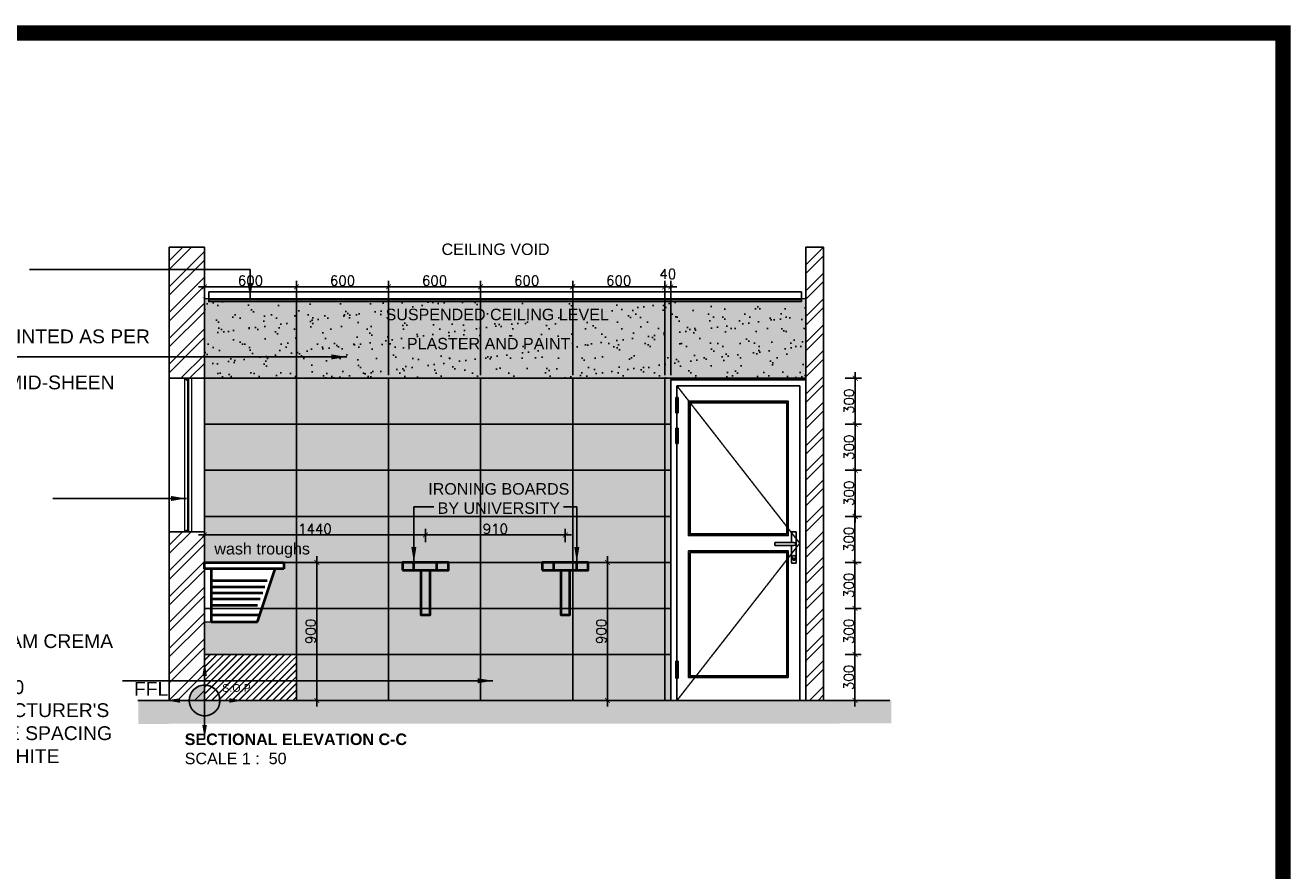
# Model space of a CAD drawing. Header units: millimetres. Extents: x -115474967 to 444143, y -74377 to 241828222.
# Tile 239 of 256: x -33800 to -25552, y 248626 to 254136. Entities that reach past the tile are written whole.
import ezdxf

# ---------------------------------------------------------------- set-up
doc = ezdxf.new("R2010")
doc.units = ezdxf.units.MM
doc.header["$MEASUREMENT"] = 0
doc.linetypes.add('HIDDEN', pattern=[0.375, 0.25, -0.125])
doc.linetypes.add('HIDDEN2', pattern=[0.1875, 0.125, -0.0625])
doc.layers.add('0-CONS-1', color=40, linetype='Continuous', plot=False)
for name, color, linetype in [('0-HACH', 9, 'Continuous'), ('00-2 Ceiling', 2, 'Continuous'), ('00-2 Walls', 4, 'Continuous'), ('00-2 Windows', 1, 'Continuous'), ('00-3 Elev 02', 1, 'Continuous'), ('00-6 H-Brickwork', 9, 'Continuous'), ('01-1 Notes', 7, 'Continuous'), ('04-6 H-Ceiling', 9, 'Continuous'), ('1-TEXT', 7, 'Continuous'), ('A.WINDOWS Unit', 1, 'Continuous'), ('CEIL-PLAN', 7, 'Continuous'), ('CEIL-SECT', 2, 'Continuous'), ('DIMS-20', 9, 'Continuous'), ('DOOR', 7, 'Continuous'), ('JOIN-SEC.18', 9, 'Continuous'), ('JOIN-SEC.25', 4, 'Continuous'), ('STRU-CONC', 3, 'Continuous'), ('TEXT-20', 2, 'Continuous'), ('TILES', 8, 'Continuous'), ('WALL', 1, 'Continuous')]:
    doc.layers.add(name, color=color, linetype=linetype)
doc.layers.add('00-6 H-CS Ste Proposed', color=7, linetype='Continuous', true_color=0xf00000)
doc.layers.add('0_cons_01', color=40, linetype='Continuous', lineweight=0, plot=False)
doc.layers.add('FURNITURE', color=1, linetype='Continuous', lineweight=5)
doc.layers.add('WINDOW', color=107, linetype='Continuous', lineweight=18)
doc.layers.add('New_B  _  FLOORS  _  Slabs.exist_Pen_No__101', color=7, linetype='Continuous', lineweight=13, true_color=0x747474)
doc.styles.add('ARIAL', font='arial.ttf')
doc.styles.add('DIMS', font='simplex.shx')
doc.styles.add('TEXT-20', font='arial.ttf', dxfattribs={"height": 40})
doc.dimstyles.new('DIM-20', dxfattribs={"dimscale": 4, "dimtxt": 10, "dimasz": 8, "dimexe": 10, "dimexo": 5, "dimgap": 4, "dimtad": 1, "dimdec": 0, "dimrnd": 5, "dimdsep": 46, "dimtxsty": 'DIMS', "dimblk": 'ARCHTICK', "dimcen": 25, "dimdle": 10, "dimclrd": 9, "dimclre": 9, "dimclrt": 4, "dimadec": 0, "dimazin": 0, "dimtfac": 1, "dimtdec": 0, "dimtmove": 2, "dimatfit": 2, "dimfxl": 1, "dimtolj": 1, "dimtzin": 0, "dimarcsym": 0})
doc.dimstyles.new('Plans 1_100 SCALE', dxfattribs={"dimtxt": 175, "dimasz": 90, "dimexe": 90, "dimexo": 100, "dimgap": 60, "dimtad": 1, "dimdec": 0, "dimrnd": 5, "dimtxsty": 'ARIAL', "dimblk": 'ARCHTICK', "dimcen": 20, "dimdle": 90, "dimclrt": 2, "dimadec": 0, "dimazin": 0, "dimtfac": 1, "dimtdec": 0, "dimtix": 1, "dimtmove": 2, "dimatfit": 3, "dimfxl": 400, "dimfxlon": 1, "dimarcsym": 0})

# ---------------------------------------------------------------- blocks, each defined once
blk = doc.blocks.new('B_shadowline')
blk.add_line((-29.6, 0), (-29.6, 12.5))
at = {"color": 9, "linetype": 'HIDDEN2', "ltscale": 0.001}
blk.add_line((-5.9, 28.3), (12, 28.3), dxfattribs=at)
at = {"const_width": 0.836}
blk.add_lwpolyline([(-48.8, -0.9), (-48.8, -1.4, 0.414214), (-47.2, -3), (-29.4, -3, 0.414214), (-27.9, -1.4), (-27.9, 16.3, -0.414214), (-26.3, 17.9), (-3.3, 17.9, 0.414214), (-1.8, 19.5), (-1.8, 37.2, 0.414214), (-3.3, 38.8), (-3.8, 38.8)], format="xyb", dxfattribs=at)
blk = doc.blocks.new('_ArchTick')
at = {"color": 0, "linetype": 'ByBlock', "const_width": 0.15}
blk.add_lwpolyline([(-0.5, -0.5), (0.5, 0.5)], dxfattribs=at)
blk = doc.blocks.new('*D308')
at = {"layer": 'Defpoints', "color": 0, "transparency": 16777216}
for p in [(-28475.3, 250935.9), (-28475.3, 250635.9), (-28392.1, 250635.9)]:
    blk.add_point(p, dxfattribs=at)
at = {"layer": 'DIMS-20', "color": 9, "lineweight": -2, "transparency": 16777216}
for p, q in [((-28455.3, 250935.9), (-28352.1, 250935.9)), ((-28392.1, 250975.9), (-28392.1, 250595.9)), ((-28455.3, 250635.9), (-28352.1, 250635.9))]:
    blk.add_line(p, q, dxfattribs=at)
at = {"layer": 'DIMS-20', "color": 9, "lineweight": -2, "transparency": 16777216, "xscale": 32, "yscale": 32, "zscale": 32}
for p, rotation in [((-28392.1, 250935.9), 90), ((-28392.1, 250635.9), 270)]:
    blk.add_blockref('_ArchTick', p, dxfattribs=dict(at, rotation=rotation))
at = {"layer": 'DIMS-20', "color": 4, "transparency": 16777216, "insert": (-28432.1, 250785.9), "char_height": 64, "attachment_point": 5, "rotation": 90, "style": 'DIMS'}
blk.add_mtext('\\A1;300', dxfattribs=at)
blk = doc.blocks.new('*D309')
at = {"layer": 'Defpoints', "color": 0, "transparency": 16777216}
for p in [(-28475.3, 250635.9), (-28475.3, 250335.9), (-28392.1, 250335.9)]:
    blk.add_point(p, dxfattribs=at)
at = {"layer": 'DIMS-20', "color": 9, "lineweight": -2, "transparency": 16777216}
for p, q in [((-28392.1, 250675.9), (-28392.1, 250295.9)), ((-28455.3, 250635.9), (-28352.1, 250635.9)), ((-28455.3, 250335.9), (-28352.1, 250335.9))]:
    blk.add_line(p, q, dxfattribs=at)
at = {"layer": 'DIMS-20', "color": 9, "lineweight": -2, "transparency": 16777216, "xscale": 32, "yscale": 32, "zscale": 32}
for p, rotation in [((-28392.1, 250635.9), 90), ((-28392.1, 250335.9), 270)]:
    blk.add_blockref('_ArchTick', p, dxfattribs=dict(at, rotation=rotation))
at = {"layer": 'DIMS-20', "color": 4, "transparency": 16777216, "insert": (-28432.1, 250485.9), "char_height": 64, "attachment_point": 5, "rotation": 90, "style": 'DIMS'}
blk.add_mtext('\\A1;300', dxfattribs=at)
blk = doc.blocks.new('*D310')
at = {"layer": 'Defpoints', "color": 0, "transparency": 16777216}
for p in [(-28475.3, 250335.9), (-28475.3, 250035.9), (-28392.1, 250035.9)]:
    blk.add_point(p, dxfattribs=at)
at = {"layer": 'DIMS-20', "color": 9, "lineweight": -2, "transparency": 16777216}
for p, q in [((-28455.3, 250335.9), (-28352.1, 250335.9)), ((-28392.1, 250375.9), (-28392.1, 249995.9)), ((-28455.3, 250035.9), (-28352.1, 250035.9))]:
    blk.add_line(p, q, dxfattribs=at)
at = {"layer": 'DIMS-20', "color": 9, "lineweight": -2, "transparency": 16777216, "xscale": 32, "yscale": 32, "zscale": 32}
for p, rotation in [((-28392.1, 250335.9), 90), ((-28392.1, 250035.9), 270)]:
    blk.add_blockref('_ArchTick', p, dxfattribs=dict(at, rotation=rotation))
at = {"layer": 'DIMS-20', "color": 4, "transparency": 16777216, "insert": (-28432.1, 250185.9), "char_height": 64, "attachment_point": 5, "rotation": 90, "style": 'DIMS'}
blk.add_mtext('\\A1;300', dxfattribs=at)
blk = doc.blocks.new('*D311')
at = {"layer": 'Defpoints', "color": 0, "transparency": 16777216}
for p in [(-28475.3, 250035.9), (-28475.3, 249735.9), (-28392.1, 249735.9)]:
    blk.add_point(p, dxfattribs=at)
at = {"layer": 'DIMS-20', "color": 9, "lineweight": -2, "transparency": 16777216}
for p, q in [((-28455.3, 250035.9), (-28352.1, 250035.9)), ((-28392.1, 250075.9), (-28392.1, 249695.9)), ((-28455.3, 249735.9), (-28352.1, 249735.9))]:
    blk.add_line(p, q, dxfattribs=at)
at = {"layer": 'DIMS-20', "color": 9, "lineweight": -2, "transparency": 16777216, "xscale": 32, "yscale": 32, "zscale": 32}
for p, rotation in [((-28392.1, 250035.9), 90), ((-28392.1, 249735.9), 270)]:
    blk.add_blockref('_ArchTick', p, dxfattribs=dict(at, rotation=rotation))
at = {"layer": 'DIMS-20', "color": 4, "transparency": 16777216, "insert": (-28432.1, 249885.9), "char_height": 64, "attachment_point": 5, "rotation": 90, "style": 'DIMS'}
blk.add_mtext('\\A1;300', dxfattribs=at)
blk = doc.blocks.new('*D312')
at = {"layer": 'Defpoints', "color": 0, "transparency": 16777216}
for p in [(-28475.3, 251235.9), (-28390.7, 251235.9), (-28475.3, 250935.9)]:
    blk.add_point(p, dxfattribs=at)
at = {"layer": 'DIMS-20', "color": 9, "lineweight": -2, "transparency": 16777216}
for p, q in [((-28390.7, 250895.9), (-28390.7, 251275.9)), ((-28455.3, 251235.9), (-28350.7, 251235.9)), ((-28455.3, 250935.9), (-28350.7, 250935.9))]:
    blk.add_line(p, q, dxfattribs=at)
at = {"layer": 'DIMS-20', "color": 9, "lineweight": -2, "transparency": 16777216, "xscale": 32, "yscale": 32, "zscale": 32}
for p, rotation in [((-28390.7, 251235.9), 90), ((-28390.7, 250935.9), 270)]:
    blk.add_blockref('_ArchTick', p, dxfattribs=dict(at, rotation=rotation))
at = {"layer": 'DIMS-20', "color": 4, "transparency": 16777216, "insert": (-28430.7, 251085.9), "char_height": 64, "attachment_point": 5, "rotation": 90, "style": 'DIMS'}
blk.add_mtext('\\A1;300', dxfattribs=at)
blk = doc.blocks.new('*D313')
at = {"layer": 'Defpoints', "color": 0, "transparency": 16777216}
for p in [(-28475.3, 251535.9), (-28390.7, 251535.9), (-28475.3, 251235.9)]:
    blk.add_point(p, dxfattribs=at)
at = {"layer": 'DIMS-20', "color": 9, "lineweight": -2, "transparency": 16777216}
for p, q in [((-28390.7, 251195.9), (-28390.7, 251575.9)), ((-28455.3, 251535.9), (-28350.7, 251535.9)), ((-28455.3, 251235.9), (-28350.7, 251235.9))]:
    blk.add_line(p, q, dxfattribs=at)
at = {"layer": 'DIMS-20', "color": 9, "lineweight": -2, "transparency": 16777216, "xscale": 32, "yscale": 32, "zscale": 32}
for p, rotation in [((-28390.7, 251535.9), 90), ((-28390.7, 251235.9), 270)]:
    blk.add_blockref('_ArchTick', p, dxfattribs=dict(at, rotation=rotation))
at = {"layer": 'DIMS-20', "color": 4, "transparency": 16777216, "insert": (-28430.7, 251385.9), "char_height": 64, "attachment_point": 5, "rotation": 90, "style": 'DIMS'}
blk.add_mtext('\\A1;300', dxfattribs=at)
blk = doc.blocks.new('*D314')
at = {"layer": 'Defpoints', "color": 0, "transparency": 16777216}
for p in [(-28475.3, 251835.9), (-28390.7, 251835.9), (-28475.3, 251535.9)]:
    blk.add_point(p, dxfattribs=at)
at = {"layer": 'DIMS-20', "color": 9, "lineweight": -2, "transparency": 16777216}
for p, q in [((-28455.3, 251835.9), (-28350.7, 251835.9)), ((-28390.7, 251495.9), (-28390.7, 251875.9)), ((-28455.3, 251535.9), (-28350.7, 251535.9))]:
    blk.add_line(p, q, dxfattribs=at)
at = {"layer": 'DIMS-20', "color": 9, "lineweight": -2, "transparency": 16777216, "xscale": 32, "yscale": 32, "zscale": 32}
for p, rotation in [((-28390.7, 251835.9), 90), ((-28390.7, 251535.9), 270)]:
    blk.add_blockref('_ArchTick', p, dxfattribs=dict(at, rotation=rotation))
at = {"layer": 'DIMS-20', "color": 4, "transparency": 16777216, "insert": (-28430.7, 251685.9), "char_height": 64, "attachment_point": 5, "rotation": 90, "style": 'DIMS'}
blk.add_mtext('\\A1;300', dxfattribs=at)
blk = doc.blocks.new('*D315')
at = {"layer": 'Defpoints', "color": 0, "transparency": 16777216}
for p in [(-32632.4, 250814.4), (-32632.4, 250747.6), (-31192.4, 250747.6)]:
    blk.add_point(p, dxfattribs=at)
at = {"layer": 'DIMS-20', "color": 9, "lineweight": -2, "transparency": 16777216}
for p, q in [((-32632.4, 250767.6), (-32632.4, 250854.4)), ((-31192.4, 250767.6), (-31192.4, 250854.4)), ((-31152.4, 250814.4), (-32672.4, 250814.4))]:
    blk.add_line(p, q, dxfattribs=at)
at = {"layer": 'DIMS-20', "color": 9, "lineweight": -2, "transparency": 16777216, "xscale": 32, "yscale": 32, "zscale": 32, "rotation": 180}
blk.add_blockref('_ArchTick', (-32632.4, 250814.4), dxfattribs=at)
at = {"layer": 'DIMS-20', "color": 9, "lineweight": -2, "transparency": 16777216, "xscale": 32, "yscale": 32, "zscale": 32}
blk.add_blockref('_ArchTick', (-31192.4, 250814.4), dxfattribs=at)
at = {"layer": 'DIMS-20', "color": 4, "transparency": 16777216, "insert": (-31912.4, 250854.4), "char_height": 64, "attachment_point": 5, "style": 'DIMS'}
blk.add_mtext('\\A1;1440', dxfattribs=at)
blk = doc.blocks.new('*D316')
at = {"layer": 'Defpoints', "color": 0, "transparency": 16777216}
for p in [(-31192.4, 250747.6), (-30280.4, 250814.4), (-30280.4, 250747.6)]:
    blk.add_point(p, dxfattribs=at)
at = {"layer": 'DIMS-20', "color": 9, "lineweight": -2, "transparency": 16777216}
for p, q in [((-31192.4, 250767.6), (-31192.4, 250854.4)), ((-30280.4, 250767.6), (-30280.4, 250854.4)), ((-31232.4, 250814.4), (-30240.4, 250814.4))]:
    blk.add_line(p, q, dxfattribs=at)
at = {"layer": 'DIMS-20', "color": 9, "lineweight": -2, "transparency": 16777216, "xscale": 32, "yscale": 32, "zscale": 32, "rotation": 180}
blk.add_blockref('_ArchTick', (-31192.4, 250814.4), dxfattribs=at)
at = {"layer": 'DIMS-20', "color": 9, "lineweight": -2, "transparency": 16777216, "xscale": 32, "yscale": 32, "zscale": 32}
blk.add_blockref('_ArchTick', (-30280.4, 250814.4), dxfattribs=at)
at = {"layer": 'DIMS-20', "color": 4, "transparency": 16777216, "insert": (-30736.4, 250854.4), "char_height": 64, "attachment_point": 5, "style": 'DIMS'}
blk.add_mtext('\\A1;910', dxfattribs=at)
blk = doc.blocks.new('*D586')
at = {"layer": 'Defpoints', "color": 0, "transparency": 16777216}
for p in [(-32115.1, 250635.9), (-32115.1, 249735.9), (-31900.2, 249735.9)]:
    blk.add_point(p, dxfattribs=at)
at = {"layer": 'DIMS-20', "color": 9, "lineweight": -2, "transparency": 16777216}
for p, q in [((-31900.2, 250675.9), (-31900.2, 249695.9)), ((-32095.1, 250635.9), (-31860.2, 250635.9)), ((-32095.1, 249735.9), (-31860.2, 249735.9))]:
    blk.add_line(p, q, dxfattribs=at)
at = {"layer": 'DIMS-20', "color": 9, "lineweight": -2, "transparency": 16777216, "xscale": 32, "yscale": 32, "zscale": 32}
for p, rotation in [((-31900.2, 250635.9), 90), ((-31900.2, 249735.9), 270)]:
    blk.add_blockref('_ArchTick', p, dxfattribs=dict(at, rotation=rotation))
at = {"layer": 'DIMS-20', "color": 4, "transparency": 16777216, "insert": (-31940.2, 250185.9), "char_height": 64, "attachment_point": 5, "rotation": 90, "style": 'DIMS'}
blk.add_mtext('\\A1;900', dxfattribs=at)
blk = doc.blocks.new('*D381')
at = {"layer": 'Defpoints', "color": 0, "transparency": 16777216}
for p in [(-32032.4, 252431.9), (-32632.4, 251615.6), (-32032.4, 251615.6)]:
    blk.add_point(p, dxfattribs=at)
at = {"layer": 'DIMS-20', "color": 9, "lineweight": -2, "transparency": 16777216}
for p, q in [((-32672.4, 252431.9), (-31992.4, 252431.9)), ((-32632.4, 251635.6), (-32632.4, 252471.9)), ((-32032.4, 251635.6), (-32032.4, 252471.9))]:
    blk.add_line(p, q, dxfattribs=at)
at = {"layer": 'DIMS-20', "color": 9, "lineweight": -2, "transparency": 16777216, "xscale": 32, "yscale": 32, "zscale": 32, "rotation": 180}
blk.add_blockref('_ArchTick', (-32632.4, 252431.9), dxfattribs=at)
at = {"layer": 'DIMS-20', "color": 9, "lineweight": -2, "transparency": 16777216, "xscale": 32, "yscale": 32, "zscale": 32}
blk.add_blockref('_ArchTick', (-32032.4, 252431.9), dxfattribs=at)
at = {"layer": 'DIMS-20', "color": 4, "transparency": 16777216, "insert": (-32332.4, 252471.9), "char_height": 64, "attachment_point": 5, "style": 'DIMS'}
blk.add_mtext('\\A1;600', dxfattribs=at)
blk = doc.blocks.new('*D587')
at = {"layer": 'Defpoints', "color": 0, "ltscale": 0.005, "transparency": 16777216}
for p in [(-31432.4, 252431.9), (-31432.4, 251835.9), (-32032.4, 251615.6)]:
    blk.add_point(p, dxfattribs=at)
at = {"layer": 'DIMS-20', "color": 9, "lineweight": -2, "ltscale": 0.005, "transparency": 16777216}
for p, q in [((-32072.4, 252431.9), (-31392.4, 252431.9)), ((-32032.4, 251635.6), (-32032.4, 252471.9)), ((-31432.4, 251855.9), (-31432.4, 252471.9))]:
    blk.add_line(p, q, dxfattribs=at)
at = {"layer": 'DIMS-20', "color": 9, "lineweight": -2, "ltscale": 0.005, "transparency": 16777216, "xscale": 32, "yscale": 32, "zscale": 32, "rotation": 180}
blk.add_blockref('_ArchTick', (-32032.4, 252431.9), dxfattribs=at)
at = {"layer": 'DIMS-20', "color": 9, "lineweight": -2, "ltscale": 0.005, "transparency": 16777216, "xscale": 32, "yscale": 32, "zscale": 32}
blk.add_blockref('_ArchTick', (-31432.4, 252431.9), dxfattribs=at)
at = {"layer": 'DIMS-20', "color": 4, "ltscale": 0.005, "transparency": 16777216, "insert": (-31732.4, 252471.9), "char_height": 64, "attachment_point": 5, "style": 'DIMS'}
blk.add_mtext('\\A1;600', dxfattribs=at)
blk = doc.blocks.new('*D588')
at = {"layer": 'Defpoints', "color": 0, "ltscale": 0.005, "transparency": 16777216}
for p in [(-30832.4, 252431.9), (-31432.4, 251835.9), (-30832.4, 251835.9)]:
    blk.add_point(p, dxfattribs=at)
at = {"layer": 'DIMS-20', "color": 9, "lineweight": -2, "ltscale": 0.005, "transparency": 16777216}
for p, q in [((-31472.4, 252431.9), (-30792.4, 252431.9)), ((-31432.4, 251855.9), (-31432.4, 252471.9)), ((-30832.4, 251855.9), (-30832.4, 252471.9))]:
    blk.add_line(p, q, dxfattribs=at)
at = {"layer": 'DIMS-20', "color": 9, "lineweight": -2, "ltscale": 0.005, "transparency": 16777216, "xscale": 32, "yscale": 32, "zscale": 32, "rotation": 180}
blk.add_blockref('_ArchTick', (-31432.4, 252431.9), dxfattribs=at)
at = {"layer": 'DIMS-20', "color": 9, "lineweight": -2, "ltscale": 0.005, "transparency": 16777216, "xscale": 32, "yscale": 32, "zscale": 32}
blk.add_blockref('_ArchTick', (-30832.4, 252431.9), dxfattribs=at)
at = {"layer": 'DIMS-20', "color": 4, "ltscale": 0.005, "transparency": 16777216, "insert": (-31132.4, 252471.9), "char_height": 64, "attachment_point": 5, "style": 'DIMS'}
blk.add_mtext('\\A1;600', dxfattribs=at)
blk = doc.blocks.new('*D382')
at = {"layer": 'Defpoints', "color": 0, "ltscale": 0.005, "transparency": 16777216}
for p in [(-30232.4, 252431.9), (-30832.4, 251835.9), (-30232.4, 251835.9)]:
    blk.add_point(p, dxfattribs=at)
at = {"layer": 'DIMS-20', "color": 9, "lineweight": -2, "ltscale": 0.005, "transparency": 16777216}
for p, q in [((-30872.4, 252431.9), (-30192.4, 252431.9)), ((-30832.4, 251855.9), (-30832.4, 252471.9)), ((-30232.4, 251855.9), (-30232.4, 252471.9))]:
    blk.add_line(p, q, dxfattribs=at)
at = {"layer": 'DIMS-20', "color": 9, "lineweight": -2, "ltscale": 0.005, "transparency": 16777216, "xscale": 32, "yscale": 32, "zscale": 32, "rotation": 180}
blk.add_blockref('_ArchTick', (-30832.4, 252431.9), dxfattribs=at)
at = {"layer": 'DIMS-20', "color": 9, "lineweight": -2, "ltscale": 0.005, "transparency": 16777216, "xscale": 32, "yscale": 32, "zscale": 32}
blk.add_blockref('_ArchTick', (-30232.4, 252431.9), dxfattribs=at)
at = {"layer": 'DIMS-20', "color": 4, "ltscale": 0.005, "transparency": 16777216, "insert": (-30532.4, 252471.9), "char_height": 64, "attachment_point": 5, "style": 'DIMS'}
blk.add_mtext('\\A1;600', dxfattribs=at)
blk = doc.blocks.new('*D383')
at = {"layer": 'Defpoints', "color": 0, "ltscale": 0.005, "transparency": 16777216}
for p in [(-29632.4, 252431.9), (-30232.4, 251835.9), (-29632.4, 251835.9)]:
    blk.add_point(p, dxfattribs=at)
at = {"layer": 'DIMS-20', "color": 9, "lineweight": -2, "ltscale": 0.005, "transparency": 16777216}
for p, q in [((-30272.4, 252431.9), (-29592.4, 252431.9)), ((-30232.4, 251855.9), (-30232.4, 252471.9)), ((-29632.4, 251855.9), (-29632.4, 252471.9))]:
    blk.add_line(p, q, dxfattribs=at)
at = {"layer": 'DIMS-20', "color": 9, "lineweight": -2, "ltscale": 0.005, "transparency": 16777216, "xscale": 32, "yscale": 32, "zscale": 32, "rotation": 180}
blk.add_blockref('_ArchTick', (-30232.4, 252431.9), dxfattribs=at)
at = {"layer": 'DIMS-20', "color": 9, "lineweight": -2, "ltscale": 0.005, "transparency": 16777216, "xscale": 32, "yscale": 32, "zscale": 32}
blk.add_blockref('_ArchTick', (-29632.4, 252431.9), dxfattribs=at)
at = {"layer": 'DIMS-20', "color": 4, "ltscale": 0.005, "transparency": 16777216, "insert": (-29932.4, 252471.9), "char_height": 64, "attachment_point": 5, "style": 'DIMS'}
blk.add_mtext('\\A1;600', dxfattribs=at)
blk = doc.blocks.new('*D589')
at = {"layer": 'Defpoints', "color": 0, "ltscale": 0.005, "transparency": 16777216}
for p in [(-29592.4, 252431.9), (-29632.4, 251835.9), (-29592.4, 251835.9)]:
    blk.add_point(p, dxfattribs=at)
at = {"layer": 'DIMS-20', "color": 9, "lineweight": -2, "ltscale": 0.005, "transparency": 16777216}
for p, q in [((-29672.4, 252431.9), (-29552.4, 252431.9)), ((-29632.4, 251855.9), (-29632.4, 252471.9)), ((-29592.4, 251855.9), (-29592.4, 252471.9))]:
    blk.add_line(p, q, dxfattribs=at)
at = {"layer": 'DIMS-20', "color": 9, "lineweight": -2, "ltscale": 0.005, "transparency": 16777216, "xscale": 32, "yscale": 32, "zscale": 32, "rotation": 180}
blk.add_blockref('_ArchTick', (-29632.4, 252431.9), dxfattribs=at)
at = {"layer": 'DIMS-20', "color": 9, "lineweight": -2, "ltscale": 0.005, "transparency": 16777216, "xscale": 32, "yscale": 32, "zscale": 32}
blk.add_blockref('_ArchTick', (-29592.4, 252431.9), dxfattribs=at)
at = {"layer": 'DIMS-20', "color": 4, "ltscale": 0.005, "transparency": 16777216, "insert": (-29612.4, 252515.9), "char_height": 64, "attachment_point": 5, "style": 'DIMS'}
blk.add_mtext('\\A1;40', dxfattribs=at)
blk = doc.blocks.new('*D590')
at = {"layer": 'Defpoints', "color": 0, "transparency": 16777216}
for p in [(-30130.4, 250635.9), (-30130.4, 249735.9), (-30005.9, 249735.9)]:
    blk.add_point(p, dxfattribs=at)
at = {"layer": 'DIMS-20', "color": 9, "lineweight": -2, "transparency": 16777216}
for p, q in [((-30005.9, 250675.9), (-30005.9, 249695.9)), ((-30110.4, 250635.9), (-29965.9, 250635.9)), ((-30110.4, 249735.9), (-29965.9, 249735.9))]:
    blk.add_line(p, q, dxfattribs=at)
at = {"layer": 'DIMS-20', "color": 9, "lineweight": -2, "transparency": 16777216, "xscale": 32, "yscale": 32, "zscale": 32}
for p, rotation in [((-30005.9, 250635.9), 90), ((-30005.9, 249735.9), 270)]:
    blk.add_blockref('_ArchTick', p, dxfattribs=dict(at, rotation=rotation))
at = {"layer": 'DIMS-20', "color": 4, "transparency": 16777216, "insert": (-30045.9, 250185.9), "char_height": 64, "attachment_point": 5, "rotation": 90, "style": 'DIMS'}
blk.add_mtext('\\A1;900', dxfattribs=at)
blk = doc.blocks.new('center')
at = {"layer": '00-6 H-CS Ste Proposed', "true_color": 0xf00000}
h = blk.add_hatch(color=1, dxfattribs=at)
h.paths.add_polyline_path([(-1091490.8, -28160.3, 0.414214), (-1091590.8, -28060.3), (-1091590.8, -28160.3)])
h.paths.add_polyline_path([(-1091690.8, -28160.3, 0.414214), (-1091590.8, -28260.3), (-1091590.8, -28160.3)])
at = {"layer": '0-CONS-1'}
blk.add_circle((-1091590.8, -28160.3), 100, dxfattribs=at)
at = {"layer": '04-6 H-Ceiling', "linetype": 'Continuous', "ltscale": 25, "const_width": 10}
blk.add_lwpolyline([(-1091590.8, -28060.3, 0.414214), (-1091690.8, -28160.3, 0.414214), (-1091590.8, -28260.3, 0.414214), (-1091490.8, -28160.3, 0.414214), (-1091590.8, -28060.3)], format="xyb", dxfattribs=at)
for points in [[(-1091590.8, -28060.3), (-1091590.8, -28260.3)], [(-1091690.8, -28160.3), (-1091490.8, -28160.3)]]:
    blk.add_lwpolyline(points, dxfattribs=at)
at = {"layer": '00-6 H-CS Ste Proposed', "color": 1, "true_color": 0xf00000}
for points in [[(-1091590.8, -27910.3), (-1091590.8, -28160.3)], [(-1091840.8, -28160.3), (-1091590.8, -28160.3)], [(-1091590.8, -28410.3), (-1091590.8, -28160.3)], [(-1091340.8, -28160.3), (-1091590.8, -28160.3)]]:
    blk.add_leader(points, dimstyle='Plans 1_100 SCALE', override={"dimasz": 90}, dxfattribs=at)

msp = doc.modelspace()

# ---------------------------------------------------------------- hatches: boundary and pattern name
at = {"layer": '0-HACH'}
h = msp.add_hatch(dxfattribs=at)
h.set_pattern_fill('AR-CONC', color=8, scale=0.8, style=0)
h.set_pattern_definition([(130, (102583.04, 245667.38), (-145.74774, -12.75127), [15.24, -167.64]), (185, (102583.04, 245667.38), (28.19426, 152.84531), [12.192, -134.112]), (79.549, (102570.9, 245666.31), (-117.554, 140.09335), [12.952, -142.472]), (133.8158, (102583.04, 245708.02), (-216.86323, -33.63386), [22.86, -251.46]), (83.3644, (102564.97, 245705.21), (-189.9234, 197.94044), [19.428, -213.708]), (188.816, (102583.04, 245708.02), (-189.9237, 197.9401), [18.288, -201.168]), (159, (102562.72, 245697.86), (-121.2919, -81.81241), [15.24, -167.64]), (214, (102562.72, 245697.86), (-49.44162, 147.35037), [12.192, -134.112]), (108.5486, (102552.61, 245691.04), (-170.73319, 65.53829), [12.952, -142.472]), (142.5, (102583.04, 245667.377), (-2.470883, 67.644031), [0, -132.4864, 0, -136.144, 0, -134.62]), (172.5, (102583.04, 245667.38), (-53.45573, 80.14446), [0, -77.6224, 0, -129.4384, 0, -51.308]), (212.5, (102628.355, 245667.377), (-108.472476, -4.582995), [0, -50.8, 0, -158.496, 0, -210.312]), (222.5, (102648.67, 245667.38), (-118.503345, 20.34119), [0, -66.04, 0, -105.2576, 0, -149.352])])
h.paths.add_polyline_path([(-33062.72057, 249733.45007), (-33062.72057, 249583.45006), (-28155.64779, 249585.88977), (-28155.64779, 249735.88978)])
at = {"layer": '00-2 Windows', "lineweight": 0}
h = msp.add_hatch(dxfattribs=at)
h.set_pattern_fill('AR-SAND', color=9, angle=630, style=0)
h.set_pattern_definition([(127.5, (-106472.9404, 329519.7195), (-1.92682377, -0.062993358), [0, -1.52, 0, -1.7, 0, -1.625]), (97.5, (-106472.9404, 329519.7195), (-2.822146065, 1.769776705), [0, -0.82, 0, -1.37, 0, -0.525]), (57.5, (-106472.9404, 329518.4895), (-0.005659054, 3.114141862), [0, -0.5, 0, -1.8, 0, -2.35]), (47.5, (-106472.9404, 329518.4895), (-0.877675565, 3.006126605), [0, -0.25, 0, -1.18, 0, -1.35])])
h.paths.add_polyline_path([(-32760.98333, 251833.88955), (-32736.98333, 251833.88955), (-32736.98333, 251820.70137), (-32737.48333, 251820.70137), (-32737.48333, 251831.4426), (-32743.48333, 251831.4426), (-32743.48333, 251820.70137)])
h = msp.add_hatch(dxfattribs=at)
h.set_pattern_fill('AR-SAND', color=9, angle=630, style=0)
h.set_pattern_definition([(127.5, (-106472.9404, 329707.2456), (-1.92682377, -0.062993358), [0, -1.52, 0, -1.7, 0, -1.625]), (97.5, (-106472.9404, 329707.2456), (-2.822146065, 1.769776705), [0, -0.82, 0, -1.37, 0, -0.525]), (57.5, (-106472.9404, 329706.0156), (-0.005659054, 3.114141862), [0, -0.5, 0, -1.8, 0, -2.35]), (47.5, (-106472.9404, 329706.0156), (-0.877675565, 3.006126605), [0, -0.25, 0, -1.18, 0, -1.35])])
h.paths.add_polyline_path([(-32760.98333, 250837.88977), (-32736.98333, 250837.88977), (-32736.98333, 250851.07796), (-32737.48333, 250851.07796), (-32737.48333, 250840.33673), (-32743.48333, 250840.33673), (-32743.48333, 250851.07796)])
at = {"layer": '00-6 H-Brickwork'}
h = msp.add_hatch(dxfattribs=at)
h.set_pattern_fill('ANSI32', color=256, scale=12.5, angle=360, style=0)
h.set_pattern_definition([(45, (-237358.29, 512833.55), (-84.1899, 84.1899), []), (45, (-237302.16, 512833.55), (-84.1899, 84.1899), [])])
h.paths.add_polyline_path([(-32862.40839, 251835.88955), (-32632.40839, 251835.88955), (-32632.40839, 252690.79937), (-32862.40839, 252690.79937)])
h.paths.add_polyline_path([(-32632.40839, 250835.88977), (-32862.40839, 250835.88977), (-32862.40839, 249735.88978), (-32632.40839, 249735.88978)])
h = msp.add_hatch(dxfattribs=at)
h.set_pattern_fill('ANSI32', color=256, scale=12.5, angle=360, style=0)
h.set_pattern_definition([(45, (-234508.29, 515043.55), (-84.1899, 84.1899), []), (45, (-234452.16, 515043.55), (-84.1899, 84.1899), [])])
h.paths.add_polyline_path([(-28597.40839, 252690.79937), (-28712.40839, 252690.79937), (-28712.40839, 249735.88978), (-28597.40839, 249735.88978)])
at = {"layer": 'JOIN-SEC.18', "ltscale": 2}
h = msp.add_hatch(dxfattribs=at)
h.set_pattern_fill('AR-SAND', color=251, scale=3, style=0)
h.set_pattern_definition([(37.5, (-250283.14, 511318.8), (-4.800094, 146.82397), [0, -115.824, 0, -129.54, 0, -123.825]), (7.5, (-250283.14, 511318.8), (134.85698, 215.04753), [0, -62.484, 0, -104.394, 0, -40.005]), (327.5, (-250376.86, 511318.8), (237.29771, 0.431155), [0, -38.1, 0, -137.16, 0, -179.07]), (317.5, (-250376.86, 511318.8), (229.06694, 66.8788), [0, -19.05, 0, -89.916, 0, -102.87])])
h.paths.add_polyline_path([(-28712.40839, 251835.88977), (-28712.40839, 252335.88978), (-32632.40839, 252335.88978), (-32632.40839, 251835.88977)])
at = {"layer": 'New_B  _  FLOORS  _  Slabs.exist_Pen_No__101', "linetype": 'Continuous', "lineweight": 0, "true_color": 0xb2c7b3, "transparency": 33554559}
h = msp.add_hatch(color=9, dxfattribs=at)
h.dxf.hatch_style = 1
h.paths.add_polyline_path([(-32632.40839, 251835.88977), (-28713.64632, 251835.88977), (-28713.64632, 252354.24456), (-32632.40839, 252354.24456)])
at = {"layer": 'New_B  _  FLOORS  _  Slabs.exist_Pen_No__101', "linetype": 'Continuous', "lineweight": 0, "true_color": 0xf0ed2d, "transparency": 33554559}
h = msp.add_hatch(color=2, dxfattribs=at)
h.dxf.hatch_style = 1
h.paths.add_polyline_path([(-32632.40839, 251835.88977), (-29592.40839, 251835.88977), (-29592.40839, 249735.8918), (-32032.40839, 249735.89258), (-32032.40839, 250035.89098), (-32632.40839, 250035.89098), (-32632.40839, 250247.88978), (-32287.51948, 250247.88978), (-32172.5565, 250592.7787), (-32115.07502, 250592.7787), (-32115.07502, 250635.88982), (-32632.40839, 250635.88982)])
at = {"layer": 'New_B  _  FLOORS  _  Slabs.exist_Pen_No__101', "linetype": 'Continuous', "lineweight": 0, "true_color": 0x4b9560}
h = msp.add_hatch(dxfattribs=at)
h.set_pattern_fill('JIS_LC_8', color=105, scale=4, angle=360)
h.set_pattern_definition([(45, (-181939.927, 145432.555), (-22.0617316, 22.0617316), []), (45, (-181938.327, 145432.555), (-22.0617316, 22.0617316), [])])
h.paths.add_polyline_path([(-32032.40839, 250035.89098), (-32632.40839, 250035.89098), (-32632.40839, 249735.89259), (-32032.40839, 249735.89258)])

# ---------------------------------------------------------------- linework, layer by layer
at = {"layer": '00-2 Walls'}
for p, q in [((-32862.40839, 251835.88955), (-32632.40839, 251835.88955)), ((-32862.40839, 250835.88977), (-32632.40839, 250835.88977))]:
    msp.add_line(p, q, dxfattribs=at)
msp.add_lwpolyline([(-32632.40839, 251835.88955), (-32862.40839, 251835.88955), (-32862.40839, 250835.88977), (-32632.40839, 250835.88977)], close=True, dxfattribs=at)
at = {"layer": '00-2 Windows', "color": 9, "lineweight": 0}
for p, q in [((-32763.48333, 251835.88955), (-32763.48333, 250835.88977)), ((-32743.48333, 251831.4426), (-32743.48333, 250840.33673)), ((-32737.48333, 251831.4426), (-32743.48333, 251831.4426)), ((-32737.48333, 251831.4426), (-32737.48333, 250840.33673)), ((-32717.48333, 251835.88955), (-32717.48333, 250835.88977)), ((-32737.48333, 250840.33673), (-32743.48333, 250840.33673))]:
    msp.add_line(p, q, dxfattribs=at)
at = {"layer": '00-2 Windows', "lineweight": 0}
for p, q in [((-32760.98333, 251833.88955), (-32743.48333, 251820.70137)), ((-32760.98333, 250837.88977), (-32743.48333, 250851.07796))]:
    msp.add_line(p, q, dxfattribs=at)
at = {"layer": '00-2 Windows', "color": 2, "lineweight": 0, "const_width": 4}
for points in [[(-32734.98333, 251835.88955), (-32758.98333, 251835.88955), (-32758.98333, 251840.08758)], [(-32734.98333, 251819.88955), (-32734.98333, 251839.88955)], [(-32734.98333, 250835.88977), (-32758.98333, 250835.88977), (-32758.98333, 250831.69175)], [(-32734.98333, 250851.88977), (-32734.98333, 250831.88977)]]:
    msp.add_lwpolyline(points, dxfattribs=at)
at = {"layer": '00-3 Elev 02'}
msp.add_lwpolyline([(-32032.40839, 250035.89098), (-32632.40839, 250035.89098), (-32632.40839, 249735.89259), (-32032.40839, 249735.89258)], close=True, dxfattribs=at)
at = {"layer": '0_cons_01', "const_width": 100}
msp.add_lwpolyline([(-52573.99192, 243166.19105), (-25602.12905, 243166.19105), (-25602.12905, 254086.48825), (-52573.99192, 254086.48825)], close=True, dxfattribs=at)
at = {"layer": '0_cons_01', "ltscale": 0.005}
for points in [[(-32632.40839, 251835.88977), (-28713.64632, 251835.88977), (-28713.64632, 252354.24456), (-32632.40839, 252354.24456)], [(-32632.40839, 251835.88977), (-29592.40839, 251835.88977), (-29592.40839, 249735.8918), (-32032.40839, 249735.89258), (-32032.40839, 250035.89098), (-32632.40839, 250035.89098), (-32632.40839, 250247.88978), (-32287.51948, 250247.88978), (-32172.5565, 250592.7787), (-32115.07502, 250592.7787), (-32115.07502, 250635.88982), (-32632.40839, 250635.88982)]]:
    msp.add_lwpolyline(points, close=True, dxfattribs=at)
at = {"layer": '1-TEXT'}
for p, q in [((-28805.23491, 250835.88979), (-28805.23491, 250765.88979)), ((-28775.23491, 250835.88979), (-28805.23491, 250835.88979)), ((-28775.23491, 250630.88979), (-28775.23491, 250835.88979)), ((-28915.23491, 250745.88979), (-28915.23491, 250765.88979)), ((-28790.23491, 250765.88979), (-28915.23491, 250765.88979)), ((-28790.23491, 250745.88979), (-28915.23491, 250745.88979)), ((-28805.23491, 250745.88979), (-28805.23491, 250630.88979)), ((-28795.23491, 250662.22953), (-28795.23491, 250650.88979)), ((-28785.23491, 250662.22953), (-28785.23491, 250650.88979)), ((-28805.23491, 250630.88979), (-28775.23491, 250630.88979)), ((-28785.23491, 250650.88979), (-28795.23491, 250650.88979)), ((-28790.23491, 250650.88979), (-28790.23491, 250650.88979))]:
    msp.add_line(p, q, dxfattribs=at)
for centre, start, end in [((-28790.23491, 250755.88979), 270, 90), ((-28790.23491, 250670.88979), 300, 240)]:
    msp.add_arc(centre, 10, start, end, dxfattribs=at)
at = {"layer": 'A.WINDOWS Unit', "color": 9, "linetype": 'HIDDEN'}
for p, q in [((-29552.40839, 251785.88978), (-28752.40839, 250760.88978)), ((-28752.40839, 250760.88978), (-29552.40839, 249735.88979))]:
    msp.add_line(p, q, dxfattribs=at)
at = {"layer": 'CEIL-PLAN'}
for p, q in [((-32604.60122, 252351.38978), (-32604.60122, 252398.38978)), ((-32604.60122, 252398.38978), (-28740.9942, 252398.38978)), ((-28740.9942, 252398.38978), (-28740.9942, 252351.38978)), ((-28740.9942, 252351.38978), (-32604.60122, 252351.38978))]:
    msp.add_line(p, q, dxfattribs=at)
at = {"layer": 'CEIL-SECT'}
msp.add_lwpolyline([(-28740.9942, 252348.38978), (-32604.60122, 252348.38978), (-32604.60122, 252335.88978), (-28740.9942, 252335.88978)], dxfattribs=at)
at = {"layer": 'DOOR'}
for p, q in [((-29552.40839, 251785.88978), (-29552.40839, 249735.88978)), ((-28752.40839, 251785.88978), (-29552.40839, 251785.88978)), ((-28752.40839, 251785.88978), (-28752.40839, 249735.88978))]:
    msp.add_line(p, q, dxfattribs=at)
at = {"layer": 'DOOR', "color": 7}
for p, q in [((-29559.90839, 251710.88978), (-29559.90839, 251610.88978)), ((-29544.90839, 251710.88978), (-29559.90839, 251710.88978)), ((-29544.90839, 251610.88978), (-29544.90839, 251710.88978)), ((-29559.90839, 251610.88978), (-29544.90839, 251610.88978)), ((-29559.90839, 251510.88978), (-29559.90839, 251410.88978)), ((-29544.90839, 251510.88978), (-29559.90839, 251510.88978)), ((-29544.90839, 251410.88978), (-29544.90839, 251510.88978)), ((-29559.90839, 251410.88978), (-29544.90839, 251410.88978)), ((-29544.90839, 249990.93752), (-29559.90839, 249990.93752)), ((-29559.90839, 249990.93752), (-29559.90839, 249880.93752)), ((-29544.90839, 249880.93752), (-29544.90839, 249990.93752)), ((-29559.90839, 249880.93752), (-29544.90839, 249880.93752))]:
    msp.add_line(p, q, dxfattribs=at)
at = {"layer": 'DOOR'}
for points in [[(-29592.40839, 249735.88978), (-29592.40839, 251825.88978), (-28712.40839, 251825.88978), (-28712.40839, 249735.88978)], [(-29477.40839, 251685.88978), (-28827.40839, 251685.88978), (-28827.40839, 250810.88978), (-29477.40839, 250810.88978), (-29477.40839, 251685.88978)], [(-29477.40839, 250710.88978), (-28827.40839, 250710.88978), (-28827.40839, 249885.93752), (-29477.40839, 249885.93752), (-29477.40839, 250710.88978)]]:
    msp.add_lwpolyline(points, dxfattribs=at)
at = {"layer": 'DOOR', "color": 9}
for points in [[(-29467.40839, 251675.88978), (-28837.40839, 251675.88978), (-28837.40839, 250820.88978), (-29467.40839, 250820.88978)], [(-29467.40839, 250700.88978), (-28837.40839, 250700.88978), (-28837.40839, 249895.93752), (-29467.40839, 249895.93752)]]:
    msp.add_lwpolyline(points, close=True, dxfattribs=at)
at = {"layer": 'FURNITURE', "lineweight": 40}
for p, q in [((-32632.40839, 250635.88982), (-32115.07502, 250635.88982)), ((-32632.40839, 250592.7787), (-32632.40839, 250635.88982)), ((-32589.29728, 250592.7787), (-32632.40839, 250592.7787)), ((-32115.07502, 250592.7787), (-32589.29728, 250592.7787)), ((-32589.29728, 250592.7787), (-32589.29728, 250247.88978)), ((-32287.51948, 250247.88978), (-32172.5565, 250592.7787)), ((-32115.07502, 250635.88982), (-32115.07502, 250592.7787)), ((-31267.41904, 250585.88978), (-31267.41904, 250635.88977)), ((-31117.41904, 250585.88978), (-31117.41904, 250635.88977)), ((-30355.42966, 250585.88978), (-30355.42966, 250635.88977)), ((-30205.42966, 250585.88978), (-30205.42966, 250635.88977)), ((-32589.29728, 250517.35952), (-32223.64509, 250517.35952)), ((-32589.29728, 250477.35952), (-32239.34821, 250477.35952)), ((-32589.29728, 250437.35952), (-32251.56272, 250437.35952)), ((-32589.29728, 250397.35952), (-32269.01062, 250397.35952)), ((-32589.29728, 250357.35952), (-32286.45853, 250357.35952)), ((-32589.29728, 250293.35952), (-32272.3629, 250293.35952)), ((-32589.29728, 250247.88978), (-32287.51948, 250247.88978))]:
    msp.add_line(p, q, dxfattribs=at)
for points in [[(-31342.41904, 250585.88978), (-31042.41904, 250585.88978), (-31042.41904, 250635.88977), (-31342.41904, 250635.88977)], [(-31220.37987, 250585.88978), (-31164.45821, 250585.88978), (-31164.45821, 250291.88188), (-31220.37987, 250291.88188)], [(-30430.42966, 250585.88978), (-30130.42966, 250585.88978), (-30130.42966, 250635.88977), (-30430.42966, 250635.88977)], [(-30308.39049, 250585.88978), (-30252.46883, 250585.88978), (-30252.46883, 250291.88188), (-30308.39049, 250291.88188)]]:
    msp.add_lwpolyline(points, close=True, dxfattribs=at)
at = {"layer": 'JOIN-SEC.25', "linetype": 'Continuous'}
msp.add_line((-32632.40839, 251835.88977), (-28712.40839, 251835.88977), dxfattribs=at)
at = {"layer": 'STRU-CONC'}
msp.add_line((-33067.23664, 249735.88978), (-28165.42803, 249735.88978), dxfattribs=at)
at = {"layer": 'TILES'}
for p, q in [((-32032.40839, 251835.88978), (-32032.40762, 249735.88978)), ((-31432.40839, 251835.89), (-31432.40762, 249735.89178)), ((-30832.40839, 251835.89022), (-30832.40762, 249735.89178)), ((-30232.40839, 251835.89045), (-30232.40762, 249735.89178)), ((-29632.40839, 251835.89067), (-29632.40762, 249735.89178)), ((-32632.40839, 251535.88977), (-29592.40839, 251535.88977)), ((-32632.40839, 251235.88977), (-29592.40839, 251235.88977)), ((-32632.40839, 250935.88977), (-29592.40839, 250935.88977)), ((-32191.51947, 250635.88977), (-31220.37987, 250635.88977)), ((-31164.45821, 250635.88977), (-30308.39049, 250635.88977)), ((-30252.46883, 250635.88977), (-29592.40839, 250635.88977)), ((-32632.40839, 250335.88977), (-29592.40839, 250335.88977)), ((-32632.40839, 250035.88977), (-29592.40839, 250035.88977))]:
    msp.add_line(p, q, dxfattribs=at)
at = {"layer": 'WALL'}
for p, q in [((-32862.40839, 249735.88978), (-32862.40839, 252690.79937)), ((-32632.40839, 252690.79937), (-32862.40839, 252690.79937)), ((-32632.40839, 249735.88978), (-32632.40839, 252690.79937)), ((-28712.40839, 249735.88978), (-28712.40839, 252690.79937)), ((-28597.40839, 252690.79937), (-28712.40839, 252690.79937)), ((-28597.40839, 249735.88978), (-28597.40839, 252690.79937))]:
    msp.add_line(p, q, dxfattribs=at)
at = {"layer": 'WINDOW', "color": 8, "lineweight": 0}
msp.add_line((-32742.48333, 251831.4426), (-32742.48333, 250840.33673), dxfattribs=at)

# ---------------------------------------------------------------- block references
at = {"layer": '00-2 Ceiling', "color": 1, "xscale": -1}
msp.add_blockref('center', (-1124222.23494, 277896.18757), dxfattribs=at)
at = {"layer": 'CEIL-SECT', "ltscale": 0.25, "xscale": -1}
msp.add_blockref('B_shadowline', (-32634.16794, 252335.88978), dxfattribs=at)
at = {"layer": 'CEIL-SECT', "ltscale": 0.25}
msp.add_blockref('B_shadowline', (-28711.42749, 252335.88978), dxfattribs=at)

# ---------------------------------------------------------------- texts
at = {"layer": '01-1 Notes', "char_height": 90, "width": 2672.8735667, "attachment_point": 1, "style": 'ARIAL'}
for s, insert in [('{\\C7;WALLS PLASTERED AND PAINTED AS PER FINISHES SCHEDULE.\\PPLASCON PROFESSIONAL MID-SHEEN \\PCOLOUR : BARN OWL}', (-35572.83239, 252153.94915)), ("{\\C7;600x300mm UNION TILE - ORAM CREMA GLAZED PORCELAIN TILE\\PCODE- SKU: 1CLAORACRE600 \\P\\C0;TO BE LAID AS PER MANUFACTURER'S SPECIFICATION. GROUT LINE SPACING 2mm. COLOUR OF GROUT: WHITE}", (-35638.00155, 250167.75535)), ('{\\fArial|b0|i0|c0|p34;FFL}', (-33091.74614, 249856.68293))]:
    msp.add_mtext(s, dxfattribs=dict(at, insert=insert))
at = {"layer": 'DIMS-20', "insert": (-32516.89829, 249842.22721), "char_height": 50, "width": 194.3938238, "attachment_point": 1, "style": 'TEXT-20'}
msp.add_mtext('S.O.P ', dxfattribs=at)
at = {"layer": 'TEXT-20', "color": 7, "linetype": 'Continuous', "char_height": 75, "attachment_point": 1, "style": 'TEXT-20'}
for s, insert, width in [('CEILING VOID', (-31087.0575, 252714.2767), 1258.0720034), ('SUSPENDED CEILING LEVEL', (-31452.06574, 252289.08258, 0), 1897.2092063), ('PLASTER AND PAINT', (-31313.08015, 252099.04698), 1258.0720034), ('\\pxqc;IRONING BOARDS\\PBY UNIVERSITY', (-31342.94972, 251152.33512), 1258.0720034), ('\\pxqc;wash troughs ', (-32885.50734, 250762.4375), 1258.0720034), ('{\\fArial|b1|i0|c238|p34;\\C3;SECTIONAL ELEVATION \\fArial|b1|i0|c0|p34;C-C\\P}SCALE 1 :  50 ', (-32761.20562, 249520.36818), 5546.4752166)]:
    msp.add_mtext(s, dxfattribs=dict(at, insert=insert, width=width))

# ---------------------------------------------------------------- dimensions: what is measured, and where the dimension line sits
at = {"layer": 'DIMS-20', "ltscale": 0.005}
for base, p1, p2, picture, middle in [((-29592.40839, 252431.93218), (-29632.40839, 251835.89067), (-29592.40839, 251835.88977), '*D589', (-29612.40839, 252515.93218)), ((-31432.40839, 252431.93218), (-32032.40833, 251615.56186), (-31432.40839, 251835.89), '*D587', (-31732.40836, 252471.93218)), ((-30832.40839, 252431.93218), (-31432.40839, 251835.89), (-30832.40839, 251835.88977), '*D588', (-31132.40839, 252471.93218)), ((-30232.40839, 252431.93218), (-30832.40839, 251835.88977), (-30232.40839, 251835.88977), '*D382', (-30532.40839, 252471.93218)), ((-29632.40839, 252431.93218), (-30232.40839, 251835.88977), (-29632.40839, 251835.89067), '*D383', (-29932.40839, 252471.93218))]:
    dim = msp.add_linear_dim(base=base, p1=p1, p2=p2, dimstyle='DIM-20', override={"dimtxt": 16, "dimgap": 2}, dxfattribs=at)
    dim.commit()
    dim.dimension.update_dxf_attribs({"geometry": picture, "text_midpoint": middle})
at = {"layer": 'DIMS-20'}
for base, p1, p2, picture, middle in [((-32032.40833, 252431.93218), (-32632.40839, 251615.56163), (-32032.40833, 251615.56186), '*D381', (-32332.40836, 252471.93218)), ((-32632.40839, 250814.35844), (-31192.41904, 250747.57948), (-32632.40839, 250747.57948), '*D315', (-31912.41371, 250854.35844)), ((-30280.42966, 250814.35844), (-31192.41904, 250747.57948), (-30280.42966, 250747.57948), '*D316', (-30736.42435, 250854.35844))]:
    dim = msp.add_linear_dim(base=base, p1=p1, p2=p2, dimstyle='DIM-20', override={"dimtxt": 16, "dimgap": 2}, dxfattribs=at)
    dim.commit()
    dim.dimension.update_dxf_attribs({"geometry": picture, "text_midpoint": middle})
for base, p1, p2, picture, middle in [((-28390.73113, 251835.88977), (-28475.30023, 251535.88979), (-28475.30023, 251835.88977), '*D314', (-28430.73113, 251685.88978)), ((-28390.73113, 251535.88979), (-28475.30023, 251235.88979), (-28475.30023, 251535.88979), '*D313', (-28430.73113, 251385.88979)), ((-28390.73113, 251235.88979), (-28475.30023, 250935.88979), (-28475.30023, 251235.88979), '*D312', (-28430.73113, 251085.88979)), ((-28392.05607, 250635.88979), (-28475.30023, 250935.88979), (-28475.30023, 250635.88979), '*D308', (-28432.05607, 250785.88979)), ((-31900.20086, 249735.89259), (-32115.07502, 250635.88982), (-32115.07502, 249735.89259), '*D586', (-31940.20086, 250185.8912)), ((-30005.9022, 249735.88978), (-30130.42966, 250635.88977), (-30130.42966, 249735.88978), '*D590', (-30045.9022, 250185.88978)), ((-28392.05607, 250335.88979), (-28475.30023, 250635.88979), (-28475.30023, 250335.88979), '*D309', (-28432.05607, 250485.88979)), ((-28392.1207, 250035.88979), (-28475.30023, 250335.88979), (-28475.30023, 250035.88979), '*D310', (-28432.1207, 250185.88979)), ((-28392.1207, 249735.88978), (-28475.30023, 250035.88979), (-28475.30023, 249735.88978), '*D311', (-28432.1207, 249885.88979))]:
    dim = msp.add_linear_dim(base=base, p1=p1, p2=p2, angle=90, dimstyle='DIM-20', override={"dimtxt": 16, "dimgap": 2}, dxfattribs=at)
    dim.commit()
    dim.dimension.update_dxf_attribs({"geometry": picture, "text_midpoint": middle})

# ---------------------------------------------------------------- leaders
for points in [[(-32334.63073, 252357.48515), (-32334.63073, 252543.81514), (-33771.95227, 252543.81514)], [(-31705.54881, 251974.98889), (-34191.28867, 251974.98889)], [(-32750.48333, 251052.39543), (-33619.83932, 251052.39543)], [(-31267.41904, 250635.88977), (-31267.41904, 250998.2634), (-31137.13278, 250998.2634)], [(-30205.42966, 250635.88977), (-30205.42966, 250998.0034), (-30292.80323, 250998.0034)], [(-30752.4933, 249864.26833), (-33167.69247, 249864.26833)]]:
    msp.add_leader(points, dimstyle='DIM-20', override={"dimtxt": 16, "dimasz": 25, "dimgap": 2}, dxfattribs=at)

doc.saveas('drawing.dxf')
